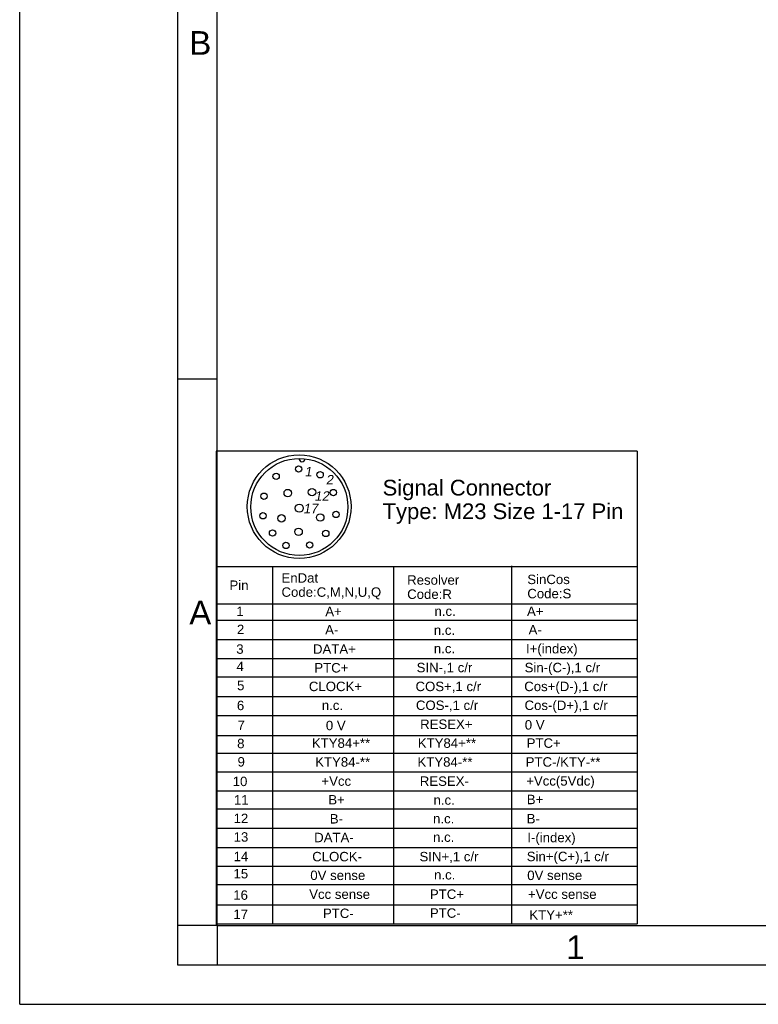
# Model space of a CAD drawing. Header units: millimetres. Extents: x 0 to 420, y 0 to 297.
# Tile 1 of 72: x 0 to 94, y 0 to 125. Entities that reach past the tile are written whole.
import ezdxf

# ---------------------------------------------------------------- set-up
doc = ezdxf.new("R2010")
doc.units = ezdxf.units.MM
doc.header["$LTSCALE"] = 23.1
doc.layers.get('0').update_dxf_attribs({"linetype": 'CONTINUOUS'})
doc.layers.add('DETAIL', color=7, linetype='CONTINUOUS')
doc.styles.get("Standard").update_dxf_attribs({"font": 'arial.ttf'})
doc.styles.add('TEXTSTYLE_2', font='arial.ttf')

# ---------------------------------------------------------------- blocks, each defined once
blk = doc.blocks.new('17PINS_BL2', base_point=(51.56, 40.07))
at = {"layer": 'DETAIL', "color": 2, "linetype": 'CONTINUOUS'}
for p, q in [((24.9, 70.07), (24.9, 10.07)), ((78.22, 70.07), (24.9, 70.07)), ((78.22, 70.07), (78.22, 10.14)), ((24.9, 55.46), (78.22, 55.46)), ((32.02, 55.46), (32.02, 10.14)), ((47.33, 55.46), (47.33, 10.14)), ((62.28, 55.53), (62.28, 10.14)), ((24.9, 50.71), (78.22, 50.71)), ((24.9, 48.68), (78.22, 48.68)), ((24.9, 46.22), (78.22, 46.22)), ((24.9, 43.79), (78.22, 43.79)), ((24.9, 41.49), (78.22, 41.49)), ((24.9, 38.97), (78.22, 38.97)), ((24.9, 36.59), (78.22, 36.59)), ((24.9, 34.05), (78.22, 34.05)), ((24.9, 31.83), (78.22, 31.83)), ((24.9, 29.44), (78.22, 29.44)), ((24.9, 27.05), (78.22, 27.05)), ((78.22, 24.72), (24.9, 24.72)), ((24.9, 22.3), (78.22, 22.3)), ((24.9, 19.86), (78.22, 19.86)), ((24.9, 17.51), (78.22, 17.51)), ((24.9, 15.18), (78.22, 15.18)), ((24.9, 12.61), (78.22, 12.61)), ((78.16, 10.14), (24.9, 10.14))]:
    blk.add_line(p, q, dxfattribs=at)
for centre, radius in [((35.4, 63.04), 6.57), ((35.42, 63), 6.15), ((35.33, 67.8), 0.402), ((38.05, 67.08), 0.402), ((32.48, 66.88), 0.402), ((33.95, 64.76), 0.47), ((37.03, 64.88), 0.47), ((39.73, 64.83), 0.402), ((30.94, 64.36), 0.402), ((35.41, 62.85), 0.515), ((40.07, 62.05), 0.402), ((30.81, 61.88), 0.402), ((33.16, 61.56), 0.47), ((38.07, 61.67), 0.47), ((32.03, 59.7), 0.402), ((35.33, 59.86), 0.47), ((38.77, 59.64), 0.402), ((33.73, 58.12), 0.402), ((36.72, 58.18), 0.402)]:
    blk.add_circle(centre, radius, dxfattribs=at)
blk.add_arc((35.76, 69.14), 0.403, 178.7834, 355.0273, dxfattribs=at)
at = {"layer": 'DETAIL', "color": 2, "linetype": 'CONTINUOUS', "oblique": 10}
for s, height, p in [('1', 1.2, (36.07, 66.88)), ('2', 1.2, (38.77, 65.85)), ('12', 1.196, (37.32, 63.79)), ('17', 1.196, (35.9, 62.21))]:
    blk.add_text(s, height=height, dxfattribs=at).set_placement(p)
at = {"layer": 'DETAIL', "color": 2, "linetype": 'CONTINUOUS'}
for s, height, p in [('Signal Connector', 1.9939, (45.97, 64.45)), ('Type: M23 Size 1-17 Pin', 1.9939, (45.97, 61.46)), ('Pin', 1.196, (26.57, 52.49)), ('EnDat', 1.196, (33.16, 53.41)), ('Resolver', 1.196, (49.08, 53.15)), ('SinCos', 1.196, (64.3, 53.23)), ('Code:C,M,N,U,Q', 1.1964, (33.16, 51.62)), ('Code:R', 1.196, (49.08, 51.35)), ('Code:S', 1.196, (64.3, 51.43)), ('1', 1.2, (27.43, 49.17)), ('A+', 1.196, (38.71, 49.16)), ('n.c.', 1.196, (52.54, 49.2)), ('A+', 1.196, (64.26, 49.19)), ('2', 1.2, (27.51, 46.89)), ('A-', 1.196, (38.69, 46.85)), ('n.c.', 1.196, (52.46, 46.8)), ('A-', 1.196, (64.46, 46.85)), ('3', 1.2, (27.43, 44.4)), ('DATA+', 1.196, (37.15, 44.4)), ('n.c.', 1.196, (52.46, 44.47)), ('I+(index)', 1.196, (64.13, 44.45)), ('4', 1.2, (27.46, 42.2)), ('PTC+', 1.196, (37.32, 42.03)), ('SIN-,1 c/r', 1.196, (50.28, 42.06)), ('Sin-(C-),1 c/r', 1.1964, (63.96, 42.06)), ('5', 1.2, (27.53, 39.79)), ('CLOCK+', 1.196, (36.63, 39.67)), ('COS+,1 c/r', 1.196, (50.14, 39.67)), ('Cos+(D-),1 c/r', 1.1964, (63.91, 39.67)), ('6', 1.2, (27.51, 37.26)), ('n.c.', 1.196, (38.27, 37.28)), ('COS-,1 c/r', 1.196, (50.19, 37.28)), ('Cos-(D+),1 c/r', 1.1964, (63.95, 37.28)), ('7', 1.2, (27.59, 34.75)), ('0 V', 1.196, (38.78, 34.72)), ('RESEX+', 1.196, (50.72, 34.88)), ('0 V', 1.196, (63.98, 34.8)), ('KTY84+**', 1.196, (37.01, 32.49)), ('KTY84+**', 1.196, (50.43, 32.49)), ('PTC+', 1.196, (64.22, 32.49)), ('8', 1.2, (27.54, 32.44)), ('9', 1.2, (27.59, 30.12)), ('KTY84-**', 1.196, (37.43, 30.1)), ('KTY84-**', 1.196, (50.39, 30.1)), ('PTC-/KTY-**', 1.1964, (64.09, 30.1)), ('10', 1.196, (26.98, 27.64)), ('+Vcc', 1.196, (38.22, 27.68)), ('RESEX-', 1.196, (50.68, 27.67)), ('+Vcc(5Vdc)', 1.196, (64.16, 27.7)), ('11', 1.196, (27.13, 25.3)), ('B+', 1.196, (39.09, 25.31)), ('B+', 1.196, (64.23, 25.35)), ('n.c.', 1.196, (52.42, 25.28)), ('12', 1.196, (27.09, 22.95)), ('B-', 1.196, (39.28, 22.9)), ('n.c.', 1.196, (52.36, 22.92)), ('B-', 1.196, (64.22, 22.92)), ('13', 1.196, (27.1, 20.6)), ('DATA-', 1.196, (37.3, 20.53)), ('n.c.', 1.196, (52.36, 20.58)), ('I-(index)', 1.196, (64.3, 20.53)), ('14', 1.196, (27.09, 18.13)), ('CLOCK-', 1.196, (37.05, 18.11)), ('SIN+,1 c/r', 1.196, (50.64, 18.11)), ('Sin+(C+),1 c/r', 1.1964, (64.23, 18.13)), ('15', 1.196, (27.08, 15.95)), ('0V sense', 1.196, (36.81, 15.74)), ('n.c.', 1.196, (52.49, 15.81)), ('0V sense', 1.196, (64.29, 15.74)), ('16', 1.196, (27.05, 13.24)), ('Vcc sense', 1.196, (36.67, 13.35)), ('PTC+', 1.196, (51.96, 13.35)), ('+Vcc sense', 1.196, (64.39, 13.35)), ('17', 1.196, (27.07, 10.81)), ('PTC-', 1.196, (38.41, 10.93)), ('PTC-', 1.196, (51.96, 10.96)), ('KTY+**', 1.196, (64.56, 10.72))]:
    blk.add_text(s, height=height, dxfattribs=at).set_placement(p)

msp = doc.modelspace()

# ---------------------------------------------------------------- linework, layer by layer
at = {"color": 2, "linetype": 'CONTINUOUS'}
for p, q in [((0, 0), (0, 297)), ((20, 292), (20, 5)), ((20, 79.25), (25, 79.25)), ((25, 10), (20, 10)), ((25, 10), (25, 5)), ((20, 5), (415, 5)), ((0, 0), (232.75, 0))]:
    msp.add_line(p, q, dxfattribs=at)
at = {"color": 7, "linetype": 'CONTINUOUS'}
for q in [(25, 287), (410, 10)]:
    msp.add_line((25, 10), q, dxfattribs=at)

# ---------------------------------------------------------------- block references
at = {"layer": 'DETAIL', "color": 2, "linetype": 'CONTINUOUS'}
msp.add_blockref('17PINS_BL2', (51.56486, 40.07099), dxfattribs=at)

# ---------------------------------------------------------------- texts
at = {"color": 2, "linetype": 'CONTINUOUS', "char_height": 3, "attachment_point": 1, "line_spacing_factor": 0.9, "style": 'TEXTSTYLE_2'}
for s, insert, width in [('B', (21.4816, 123.27986), 2.7881041), ('A', (21.4816, 51.11363), 2.7881041), ('1', (69.23353, 8.72631), 2.330855)]:
    msp.add_mtext(s, dxfattribs=dict(at, insert=insert, width=width))

doc.saveas('drawing.dxf')
